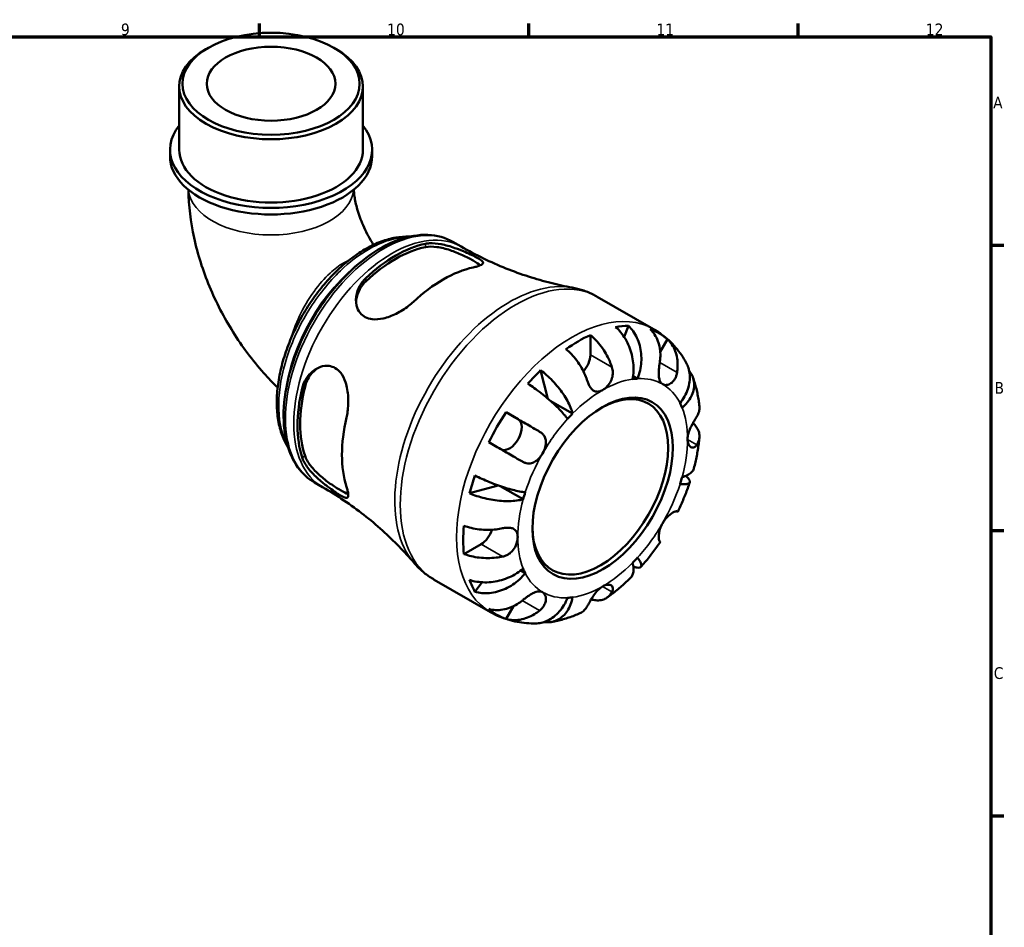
# Model space of a CAD drawing. Header units: millimetres. Extents: x 0 to 902, y -200 to 594.
# Tile 5 of 5: x 568 to 825, y 342 to 578. Entities that reach past the tile are written whole.
import ezdxf

# ---------------------------------------------------------------- set-up
doc = ezdxf.new("R2010")
doc.units = ezdxf.units.MM
for name, color, linetype, lineweight in [('Border (ANSI)', 7, 'Continuous', 70), ('Visible (ANSI)', 7, 'Continuous', 50), ('Visible Narrow (ANSI)', 7, 'Continuous', 35)]:
    doc.layers.add(name, color=color, linetype=linetype, lineweight=lineweight)
doc.styles.add('Note Text (ANSI)', font='tahoma.ttf')

# ---------------------------------------------------------------- blocks, each defined once
blk = doc.blocks.new('Borders Default Border')
at = {"layer": 'Border (ANSI)'}
for p, q in [((630.75, 574), (630.75, 577.45)), ((700.83, 574), (700.83, 577.45)), ((770.92, 574), (770.92, 577.45)), ((821, 519.75), (824.45, 519.75)), ((821, 445.5), (824.45, 445.5)), ((821, 371.25), (824.45, 371.25))]:
    blk.add_line(p, q, dxfattribs=at)
at = {"layer": 'Border (ANSI)', "flags": 128}
blk.add_lwpolyline([(20, 20), (20, 574), (821, 574), (821, 20), (20, 20)], dxfattribs=at)
at = {"layer": 'Border (ANSI)', "color": 230, "true_color": 0xff0080, "attachment_point": 7, "style": 'Note Text (ANSI)'}
for s, insert, char_height in [('9', (594.7, 574.34), 3.05), ('10', (663.96, 574.34), 3.048), ('11', (734.04, 574.4), 3.048), ('12', (804.13, 574.4), 3.048), ('A', (821.63, 555.35), 3.05), ('B', (821.99, 481.1), 3.05), ('C', (821.8, 406.8), 3.05)]:
    blk.add_mtext(s, dxfattribs=dict(at, insert=insert, char_height=char_height))

msp = doc.modelspace()

# ---------------------------------------------------------------- linework, layer by layer
at = {"layer": 'Visible (ANSI)'}
for p, q in [((617.395, 571.134), (616.791, 570.784)), ((650.12, 571.134), (650.723, 570.784)), ((609.856, 544.615), (609.856, 561.089)), ((657.659, 544.615), (657.659, 561.089)), ((607.466, 542.898), (607.466, 544.615)), ((660.049, 542.898), (660.049, 544.615)), ((681.086, 520.623), (683.235, 519.385)), ((718.624, 506.362), (733.278, 497.923)), ((726.738, 498.785), (725.603, 495.903)), ((716.842, 496.373), (716.842, 491.237)), ((736.927, 495.273), (735.023, 491.975)), ((703.902, 487.224), (705.81, 479.792)), ((729.13, 485.035), (727.955, 485.711)), ((712.226, 475.926), (706.4, 479.281)), ((694.894, 476.271), (698.035, 474.448)), ((645.031, 458.012), (647.18, 456.774)), ((692.838, 457.247), (685.407, 455.19)), ((699.349, 453.623), (693.389, 457.055)), ((688.381, 441.941), (683.939, 439.383)), ((699.89, 434.391), (698.713, 435.069)), ((676.206, 432.703), (690.861, 424.264)), ((688.722, 432.017), (686.782, 429.579)), ((696.815, 425.798), (694.894, 422.471))]:
    msp.add_line(p, q, dxfattribs=at)
for centre, major_axis, ratio in [((633.757, 561.784), (-23.052, 0), 0.5758617), ((633.757, 561.784), (-16.731, 0), 0.5758617), ((720.024, 456.513), (-12.9, -22.401), 0.5780931)]:
    msp.add_ellipse(centre, major_axis=major_axis, ratio=ratio, dxfattribs=at)
for centre, major_axis, ratio, start_param, end_param in [((633.757, 561.089), (-23.901, 0), 0.5758617, 5.5016397, 10.2063236), ((633.757, 544.615), (-26.292, 0), 0.5758617, 5.8534856, 9.8544776), ((633.757, 544.615), (-23.901, 0), 0.5758617, 0, 3.1415927), ((633.757, 542.898), (-26.292, 0), 0.5758617, 0, 3.1415927), ((666.187, 487.516), (18.031, 31.311), 0.5780931, 0.4741067, 1.0928222), ((666.187, 487.516), (17.529, 30.439), 0.5780931, 0.4649382, 1.1019907), ((678.561, 480.39), (-18.595, -32.291), 0.5780931, 3.625385, 4.2247292), ((713.66, 460.177), (21.095, 36.633), 0.5780931, 0.3306277, 0.450903), ((713.66, 460.177), (21.095, 36.633), 0.5780931, 6.1745978, 6.3879054), ((713.66, 460.177), (21.095, 36.633), 0.5780931, 0.6768107, 0.8901182), ((713.66, 489.405), (-2.246, -3.9), 0.5780931, 1.2314921, 2.3542608), ((713.66, 460.177), (21.095, 36.633), 0.5780931, 1.1160259, 1.2363012), ((720.024, 456.513), (15.595, 27.081), 0.5780931, 0.3587599, 0.4227708), ((666.187, 487.516), (18.031, 31.311), 0.5780931, 2.0449031, 2.6636185), ((666.187, 487.516), (17.529, 30.439), 0.5780931, 2.0357346, 2.672787), ((719.423, 456.859), (12.476, 21.665), 0.5780931, 2.3710544, 7.0537236), ((720.024, 456.513), (15.595, 27.081), 0.5780931, 5.8565471, 5.920558), ((678.561, 480.39), (-18.595, -32.291), 0.5780931, 5.1961814, 5.7955255), ((713.66, 460.177), (21.095, 36.633), 0.5780931, 1.4622089, 1.6755164), ((695.785, 470.551), (2.246, 3.9), 0.5780931, 3.2061083, 6.2812516), ((720.024, 456.513), (-15.595, -27.081), 0.5780931, 4.2857507, 4.3497617), ((713.66, 460.177), (21.095, 36.633), 0.5780931, 1.901424, 2.0216994), ((720.024, 456.513), (15.595, 27.081), 0.5780931, 5.0711489, 5.1351598), ((720.024, 456.513), (-15.595, -27.081), 0.5780931, 5.0711489, 5.1351598), ((713.66, 460.177), (21.095, 36.633), 0.5780931, 2.247607, 2.4609145), ((688.381, 445.62), (-2.246, -3.9), 0.5780931, 0.7834645, 1.9135438), ((720.024, 456.513), (15.595, 27.081), 0.5780931, 4.2857507, 4.3497617), ((720.024, 456.513), (-15.595, -27.081), 0.5780931, 5.8565471, 5.920558), ((713.66, 460.177), (-21.095, -36.633), 0.5780931, 5.8284149, 5.9486902), ((720.024, 456.513), (-15.595, -27.081), 0.5780931, 0.3587599, 0.4227708), ((713.66, 460.177), (-21.095, -36.633), 0.5780931, 6.1745978, 6.3879054)]:
    msp.add_ellipse(centre, major_axis=major_axis, ratio=ratio, start_param=start_param, end_param=end_param, dxfattribs=at)
for points, knots in [([(612.249, 534.191), (612.297, 529.958), (612.823, 525.778), (614.667, 517.36), (616.026, 513.128), (619.445, 504.916), (621.505, 500.937), (626.236, 493.375), (628.905, 489.791), (633.017, 485.174), (634.225, 483.908), (635.477, 482.691)], [3.1545644, 3.1545644, 3.1545644, 3.1545644, 3.4237725, 3.4237725, 3.7059523, 3.7059523, 3.9881321, 3.9881321, 4.270312, 4.270312, 4.3819193, 4.3819193, 4.3819193, 4.3819193]), ([(655.283, 534.205), (655.306, 533.704), (655.36, 533.121), (655.601, 531.48), (655.845, 530.335), (656.581, 527.785), (657.093, 526.366), (658.382, 523.423), (659.173, 521.898), (660.171, 520.251), (660.289, 520.06), (660.409, 519.87)], [3.19651542, 3.19651542, 3.19651542, 3.19651542, 3.32468898, 3.32468898, 3.52255841, 3.52255841, 3.73702857, 3.73702857, 3.96352135, 3.96352135, 3.99348302, 3.99348302, 3.99348302, 3.99348302]), ([(669.752, 521.978), (669.728, 521.979), (669.703, 521.98), (668.54, 522.028), (667.369, 521.946), (664.949, 521.531), (663.699, 521.189), (661.16, 520.251), (659.873, 519.651), (657.304, 518.21), (656.023, 517.368), (653.504, 515.471), (652.267, 514.416), (649.867, 512.123), (648.704, 510.885), (646.481, 508.26), (645.42, 506.873), (643.423, 503.984), (642.488, 502.482), (640.764, 499.4), (639.976, 497.821), (638.567, 494.621), (637.945, 493.001), (636.885, 489.758), (636.447, 488.136), (635.766, 484.928), (635.524, 483.342), (635.247, 480.245), (635.211, 478.734), (635.354, 475.828), (635.532, 474.432), (636.102, 471.801), (636.492, 470.564), (637.325, 468.642), (637.71, 467.907), (638.143, 467.22)], [7.3609946, 7.3609946, 7.3609946, 7.3609946, 7.3643315, 7.3643315, 7.5183381, 7.5183381, 7.6780381, 7.6780381, 7.8410816, 7.8410816, 8.0053112, 8.0053112, 8.1695786, 8.1695786, 8.3335213, 8.3335213, 8.4971039, 8.4971039, 8.6604588, 8.6604588, 8.8237303, 8.8237303, 8.9871155, 8.9871155, 9.1507574, 9.1507574, 9.3147699, 9.3147699, 9.4791123, 9.4791123, 9.6432832, 9.6432832, 9.8059055, 9.8059055, 9.9157537, 9.9157537, 9.9157537, 9.9157537]), ([(681.086, 520.623), (679.151, 521.737), (676.935, 522.349), (672.118, 522.547), (669.504, 522.086), (664.082, 520.112), (661.266, 518.543), (655.792, 514.47), (653.136, 511.959), (648.258, 506.269), (646.037, 503.094), (642.238, 496.394), (640.661, 492.871), (638.304, 485.814), (637.526, 482.28), (636.866, 475.533), (636.987, 472.322), (638.165, 466.568), (639.217, 464.015), (641.902, 460.309), (643.358, 458.975), (645.031, 458.012)], [5.4997209, 5.4997209, 5.4997209, 5.4997209, 5.7929356, 5.7929356, 6.1019464, 6.1019464, 6.4276795, 6.4276795, 6.7555425, 6.7555425, 7.0820997, 7.0820997, 7.4080963, 7.4080963, 7.7347334, 7.7347334, 8.0626536, 8.0626536, 8.3877728, 8.3877728, 8.6413135, 8.6413135, 8.6413135, 8.6413135]), ([(673.965, 520.131), (674.276, 520.195), (674.608, 520.238), (675.884, 520.318), (676.927, 520.227), (679.179, 519.797), (680.395, 519.447), (682.505, 518.709), (683.399, 518.355), (684.908, 517.712), (685.527, 517.432), (686.662, 516.89), (687.156, 516.637), (688.108, 516.1), (688.483, 515.84), (688.968, 515.317), (688.969, 515.072), (688.478, 514.627), (688.02, 514.425), (687.05, 514.141), (686.713, 514.056), (686.34, 513.975)], [-3.0803238, -3.0803238, -3.0803238, -3.0803238, -2.9414548, -2.9414548, -2.5759594, -2.5759594, -2.1920208, -2.1920208, -1.9027028, -1.9027028, -1.6738983, -1.6738983, -1.4376404, -1.4376404, -1.1211587, -1.1211587, -0.7129091, -0.7129091, -0.3342881, -0.3342881, -0.1674409, -0.1674409, -0.1674409, -0.1674409]), ([(673.965, 519.267), (674.778, 519.425), (675.796, 519.434), (678.004, 519.137), (679.195, 518.833), (681.354, 518.116), (682.475, 517.666), (684.575, 516.703), (685.555, 516.193), (687.094, 515.307), (687.737, 514.886), (688.175, 514.52)], [1.3355026, 1.3355026, 1.3355026, 1.3355026, 1.6984425, 1.6984425, 2.0613825, 2.0613825, 2.3942509, 2.3942509, 2.7271193, 2.7271193, 3.047245, 3.047245, 3.047245, 3.047245]), ([(683.235, 519.385), (685.123, 518.298), (687.049, 517.278), (690.941, 515.388), (692.907, 514.518), (696.841, 512.936), (698.809, 512.225), (702.709, 510.963), (704.64, 510.411), (708.433, 509.461), (710.293, 509.063), (712.102, 508.735)], [5.49972085, 5.49972085, 5.49972085, 5.49972085, 5.54045812, 5.54045812, 5.58119539, 5.58119539, 5.62193266, 5.62193266, 5.66266994, 5.66266994, 5.70340721, 5.70340721, 5.70340721, 5.70340721]), ([(670.783, 505.016), (670.394, 504.653), (669.972, 504.298), (668.532, 503.194), (667.429, 502.503), (665.19, 501.388), (664.053, 500.953), (661.956, 500.468), (660.989, 500.38), (659.427, 500.56), (658.813, 500.74), (657.745, 501.308), (657.3, 501.678), (656.486, 502.691), (656.176, 503.36), (655.779, 505.048), (655.797, 506.097), (656.289, 508.186), (656.779, 509.226), (657.763, 510.512), (658.071, 510.854), (658.409, 511.173)], [-3.1136676, -3.1136676, -3.1136676, -3.1136676, -2.9396666, -2.9396666, -2.5546266, -2.5546266, -2.1850693, -2.1850693, -1.8598019, -1.8598019, -1.62051, -1.62051, -1.393016, -1.393016, -1.1100651, -1.1100651, -0.7359404, -0.7359404, -0.3490752, -0.3490752, -0.1980274, -0.1980274, -0.1980274, -0.1980274]), ([(655.864, 505.018), (655.923, 505.841), (656.124, 506.703), (656.915, 508.562), (657.596, 509.531), (658.409, 510.308)], [0.74255593, 0.74255593, 0.74255593, 0.74255593, 1.02867671, 1.02867671, 1.39161666, 1.39161666, 1.39161666, 1.39161666]), ([(718.624, 506.362), (718.22, 506.595), (717.807, 506.814), (716.968, 507.221), (716.542, 507.41), (715.677, 507.757), (715.24, 507.916), (714.355, 508.202), (713.909, 508.33), (713.01, 508.555), (712.557, 508.653), (712.102, 508.735)], [5.49972085, 5.49972085, 5.49972085, 5.49972085, 5.54045812, 5.54045812, 5.58119539, 5.58119539, 5.62193266, 5.62193266, 5.66266994, 5.66266994, 5.70340721, 5.70340721, 5.70340721, 5.70340721]), ([(727.823, 484.908), (727.947, 485.532), (728.033, 486.242), (728.089, 487.699), (728.057, 488.445), (727.909, 489.814), (727.778, 490.563), (727.406, 492.035), (727.165, 492.758), (726.645, 494.038), (726.318, 494.712), (725.577, 495.977), (725.163, 496.568), (724.362, 497.552), (723.903, 498.038), (723.419, 498.463)], [5.0161165, 5.0161165, 5.0161165, 5.0161165, 5.2257877, 5.2257877, 5.4354588, 5.4354588, 5.6443437, 5.6443437, 5.8532286, 5.8532286, 6.0615671, 6.0615671, 6.2699056, 6.2699056, 6.472482, 6.472482, 6.472482, 6.472482]), ([(726.738, 498.785), (727.195, 498.357), (727.614, 497.868), (728.32, 496.874), (728.67, 496.277), (729.257, 494.997), (729.495, 494.314), (729.836, 493.017), (729.971, 492.284), (730.113, 490.789), (730.12, 490.029), (730.034, 488.637), (729.933, 487.878), (729.606, 486.395), (729.38, 485.671), (729.13, 485.035)], [0.2134337, 0.2134337, 0.2134337, 0.2134337, 0.41601, 0.41601, 0.6243485, 0.6243485, 0.832687, 0.832687, 1.0415719, 1.0415719, 1.2504568, 1.2504568, 1.4601279, 1.4601279, 1.6697991, 1.6697991, 1.6697991, 1.6697991]), ([(734.895, 489.213), (734.98, 489.741), (735.034, 490.297), (735.068, 491.566), (735.016, 492.275), (734.814, 493.529), (734.646, 494.191), (734.178, 495.434), (733.879, 496.015), (733.248, 496.985), (732.862, 497.463), (732.427, 497.884)], [5.50227189, 5.50227189, 5.50227189, 5.50227189, 5.66172607, 5.66172607, 5.87111315, 5.87111315, 6.07951382, 6.07951382, 6.28791448, 6.28791448, 6.49007585, 6.49007585, 6.49007585, 6.49007585]), ([(741.802, 489.127), (741.413, 489.831), (740.987, 490.521), (740.063, 491.862), (739.563, 492.514), (738.491, 493.766), (737.917, 494.366), (736.701, 495.505), (736.058, 496.042), (734.711, 497.042), (734.007, 497.504), (733.278, 497.923)], [5.16364293, 5.16364293, 5.16364293, 5.16364293, 5.23085852, 5.23085852, 5.2980741, 5.2980741, 5.36528969, 5.36528969, 5.43250527, 5.43250527, 5.49972085, 5.49972085, 5.49972085, 5.49972085]), ([(716.842, 496.373), (717.351, 495.96), (717.848, 495.492), (718.742, 494.548), (719.219, 493.983), (720.108, 492.781), (720.521, 492.144), (721.216, 490.937), (721.562, 490.256), (722.087, 489.041), (722.287, 488.511), (722.452, 488.007)], [0.21343841, 0.21343841, 0.21343841, 0.21343841, 0.41559978, 0.41559978, 0.62400044, 0.62400044, 0.8324011, 0.8324011, 1.04178819, 1.04178819, 1.20124236, 1.20124236, 1.20124236, 1.20124236]), ([(736.927, 495.273), (737.362, 494.852), (737.748, 494.373), (738.379, 493.404), (738.678, 492.822), (739.146, 491.579), (739.314, 490.918), (739.516, 489.663), (739.568, 488.954), (739.534, 487.685), (739.48, 487.13), (739.395, 486.602)], [0.21343841, 0.21343841, 0.21343841, 0.21343841, 0.41559978, 0.41559978, 0.62400044, 0.62400044, 0.8324011, 0.8324011, 1.04178819, 1.04178819, 1.20124236, 1.20124236, 1.20124236, 1.20124236]), ([(716.088, 484.342), (715.923, 484.846), (715.723, 485.377), (715.198, 486.592), (714.852, 487.272), (714.157, 488.479), (713.744, 489.117), (712.855, 490.319), (712.378, 490.883), (711.484, 491.827), (710.987, 492.295), (710.478, 492.709)], [5.50227189, 5.50227189, 5.50227189, 5.50227189, 5.66172607, 5.66172607, 5.87111315, 5.87111315, 6.07951382, 6.07951382, 6.28791448, 6.28791448, 6.49007585, 6.49007585, 6.49007585, 6.49007585]), ([(641.851, 482.495), (641.951, 482.911), (642.079, 483.315), (642.647, 484.731), (643.246, 485.641), (644.742, 487.159), (645.653, 487.75), (647.347, 488.322), (648.101, 488.415), (649.413, 488.254), (649.966, 488.069), (651.004, 487.462), (651.47, 487.041), (652.414, 485.837), (652.828, 484.997), (653.527, 482.881), (653.743, 481.55), (653.886, 478.94), (653.834, 477.66), (653.597, 475.906), (653.503, 475.384), (653.387, 474.886)], [-3.0803238, -3.0803238, -3.0803238, -3.0803238, -2.9414548, -2.9414548, -2.5759594, -2.5759594, -2.1920208, -2.1920208, -1.9027028, -1.9027028, -1.6738983, -1.6738983, -1.4376404, -1.4376404, -1.1211587, -1.1211587, -0.7129091, -0.7129091, -0.3342881, -0.3342881, -0.1674409, -0.1674409, -0.1674409, -0.1674409]), ([(642.599, 482.925), (642.867, 484.019), (643.367, 485.095), (644.586, 486.717), (645.238, 487.327), (645.927, 487.792)], [1.33550259, 1.33550259, 1.33550259, 1.33550259, 1.69844254, 1.69844254, 1.98651178, 1.98651178, 1.98651178, 1.98651178]), ([(703.902, 487.224), (704.438, 486.829), (704.976, 486.389), (705.963, 485.512), (706.503, 484.993), (707.542, 483.899), (708.041, 483.325), (708.91, 482.246), (709.359, 481.642), (710.179, 480.428), (710.549, 479.817), (711.154, 478.711), (711.444, 478.114), (711.918, 476.962), (712.102, 476.408), (712.226, 475.926)], [0.2134337, 0.2134337, 0.2134337, 0.2134337, 0.41601, 0.41601, 0.6243485, 0.6243485, 0.832687, 0.832687, 1.0415719, 1.0415719, 1.2504568, 1.2504568, 1.4601279, 1.4601279, 1.6697991, 1.6697991, 1.6697991, 1.6697991]), ([(722.452, 488.007), (722.521, 487.796), (722.575, 487.58), (722.652, 487.142), (722.675, 486.92), (722.691, 486.416), (722.673, 486.134), (722.554, 485.348), (722.396, 484.859), (721.924, 483.898), (721.605, 483.444), (720.863, 482.639), (720.446, 482.304), (720.024, 482.061)], [-0.72877811, -0.72877811, -0.72877811, -0.72877811, -0.65864576, -0.65864576, -0.58948737, -0.58948737, -0.50282865, -0.50282865, -0.34782332, -0.34782332, -0.17870564, -0.17870564, 0, 0, 0, 0]), ([(735.649, 483.576), (735.479, 483.675), (735.329, 483.807), (735.063, 484.145), (734.952, 484.354), (734.749, 484.918), (734.679, 485.295), (734.615, 486.117), (734.617, 486.549), (734.659, 487.319), (734.687, 487.641), (734.758, 488.276), (734.799, 488.587), (734.861, 489), (734.878, 489.107), (734.895, 489.213)], [0, 0, 0, 0, 0.10230486, 0.10230486, 0.2116531, 0.2116531, 0.35868741, 0.35868741, 0.49861539, 0.49861539, 0.59613895, 0.59613895, 0.69034298, 0.69034298, 0.72355027, 0.72355027, 0.72355027, 0.72355027]), ([(740.158, 478.634), (740.584, 479.17), (741.001, 479.782), (741.702, 481.048), (741.987, 481.701), (742.396, 482.905), (742.558, 483.567), (742.732, 484.878), (742.744, 485.526), (742.65, 486.68), (742.534, 487.292), (742.201, 488.316), (742.013, 488.742), (741.801, 489.126)], [5.0161165, 5.0161165, 5.0161165, 5.0161165, 5.2257877, 5.2257877, 5.4354588, 5.4354588, 5.6443437, 5.6443437, 5.8532286, 5.8532286, 6.0615671, 6.0615671, 6.2218679, 6.2218679, 6.2218679, 6.2218679]), ([(742.566, 487.027), (742.702, 486.858), (742.824, 486.688), (743.204, 486.099), (743.438, 485.612), (743.751, 484.595), (743.83, 484.064), (743.851, 483.075), (743.795, 482.524), (743.525, 481.425), (743.312, 480.875), (742.806, 479.886), (742.466, 479.355), (741.652, 478.339), (741.178, 477.854), (740.7, 477.435)], [0.3325797, 0.3325797, 0.3325797, 0.3325797, 0.41601, 0.41601, 0.6243485, 0.6243485, 0.832687, 0.832687, 1.0415719, 1.0415719, 1.2504568, 1.2504568, 1.4601279, 1.4601279, 1.6697991, 1.6697991, 1.6697991, 1.6697991]), ([(720.024, 482.061), (719.728, 481.891), (719.434, 481.769), (718.802, 481.616), (718.472, 481.612), (717.877, 481.768), (717.614, 481.912), (717.156, 482.31), (716.961, 482.544), (716.671, 482.994), (716.566, 483.183), (716.381, 483.567), (716.299, 483.759), (716.176, 484.084), (716.131, 484.212), (716.088, 484.342)], [0, 0, 0, 0, 0.1255823, 0.1255823, 0.27758688, 0.27758688, 0.41565829, 0.41565829, 0.53558864, 0.53558864, 0.6106285, 0.6106285, 0.67830711, 0.67830711, 0.7205994, 0.7205994, 0.7205994, 0.7205994]), ([(739.395, 486.602), (739.373, 486.469), (739.347, 486.337), (739.248, 485.917), (739.156, 485.639), (738.919, 485.098), (738.773, 484.84), (738.367, 484.28), (738.091, 484.011), (737.432, 483.561), (737.05, 483.417), (736.302, 483.334), (735.947, 483.403), (735.649, 483.576)], [-0.72474413, -0.72474413, -0.72474413, -0.72474413, -0.68292689, -0.68292689, -0.58946764, -0.58946764, -0.49014387, -0.49014387, -0.34933517, -0.34933517, -0.17856496, -0.17856496, 0, 0, 0, 0]), ([(745.213, 477.804), (745.159, 478.319), (745.094, 478.832), (744.941, 479.856), (744.853, 480.366), (744.652, 481.381), (744.54, 481.887), (744.289, 482.893), (744.151, 483.394), (743.848, 484.389), (743.683, 484.883), (743.504, 485.374)], [4.82600357, 4.82600357, 4.82600357, 4.82600357, 4.87035725, 4.87035725, 4.91471093, 4.91471093, 4.95906462, 4.95906462, 5.0034183, 5.0034183, 5.04777198, 5.04777198, 5.04777198, 5.04777198]), ([(710.919, 474.548), (710.668, 474.896), (710.346, 475.304), (709.6, 476.169), (709.176, 476.626), (708.337, 477.484), (707.844, 477.965), (706.795, 478.937), (706.239, 479.428), (705.191, 480.318), (704.602, 480.799), (703.41, 481.731), (702.806, 482.182), (701.723, 482.958), (701.145, 483.356), (700.582, 483.723)], [5.0161165, 5.0161165, 5.0161165, 5.0161165, 5.2257877, 5.2257877, 5.4354588, 5.4354588, 5.6443437, 5.6443437, 5.8532286, 5.8532286, 6.0615671, 6.0615671, 6.2699056, 6.2699056, 6.472482, 6.472482, 6.472482, 6.472482]), ([(744.549, 475.183), (744.738, 475.482), (744.897, 475.804), (745.162, 476.561), (745.232, 477), (745.234, 477.532), (745.227, 477.667), (745.212, 477.804)], [5.50227189, 5.50227189, 5.50227189, 5.50227189, 5.66172607, 5.66172607, 5.87111315, 5.87111315, 5.93913111, 5.93913111, 5.93913111, 5.93913111]), ([(694.894, 476.271), (695.477, 475.935), (696.085, 475.584), (697.241, 474.917), (697.895, 474.54), (699.207, 473.783), (699.864, 473.403), (701.053, 472.716), (701.693, 472.347), (702.776, 471.72), (703.23, 471.458), (703.645, 471.218)], [0.21343841, 0.21343841, 0.21343841, 0.21343841, 0.41559978, 0.41559978, 0.62400044, 0.62400044, 0.8324011, 0.8324011, 1.04178819, 1.04178819, 1.20124236, 1.20124236, 1.20124236, 1.20124236]), ([(742.122, 469.238), (742.122, 469.565), (742.16, 469.913), (742.314, 470.671), (742.437, 471.079), (742.792, 472.025), (743.041, 472.553), (743.475, 473.382), (743.649, 473.692), (743.947, 474.204), (744.071, 474.412), (744.313, 474.807), (744.428, 474.991), (744.538, 475.166), (744.544, 475.175), (744.549, 475.183)], [-3.12621297, -3.12621297, -3.12621297, -3.12621297, -3.00592131, -3.00592131, -2.87295675, -2.87295675, -2.69789372, -2.69789372, -2.58338701, -2.58338701, -2.49547573, -2.49547573, -2.40310236, -2.40310236, -2.39831682, -2.39831682, -2.39831682, -2.39831682]), ([(743.532, 473.479), (743.871, 473.166), (744.159, 472.839), (744.649, 472.156), (744.875, 471.737), (745.168, 470.881), (745.235, 470.444), (745.232, 469.642), (745.162, 469.203), (744.897, 468.446), (744.738, 468.124), (744.549, 467.825)], [0.23899129, 0.23899129, 0.23899129, 0.23899129, 0.41559978, 0.41559978, 0.62400044, 0.62400044, 0.8324011, 0.8324011, 1.04178819, 1.04178819, 1.20124236, 1.20124236, 1.20124236, 1.20124236]), ([(703.645, 471.218), (703.75, 471.157), (703.851, 471.092), (704.165, 470.87), (704.36, 470.697), (704.71, 470.3), (704.86, 470.076), (705.143, 469.486), (705.239, 469.109), (705.301, 468.219), (705.234, 467.706), (704.934, 466.639), (704.697, 466.096), (704.399, 465.58)], [-0.72474413, -0.72474413, -0.72474413, -0.72474413, -0.68292689, -0.68292689, -0.58946764, -0.58946764, -0.49014387, -0.49014387, -0.34933517, -0.34933517, -0.17856496, -0.17856496, 0, 0, 0, 0]), ([(744.549, 467.825), (744.49, 467.733), (744.429, 467.648), (744.256, 467.441), (744.14, 467.335), (743.881, 467.166), (743.739, 467.109), (743.377, 467.056), (743.158, 467.104), (742.718, 467.378), (742.51, 467.631), (742.206, 468.317), (742.122, 468.752), (742.122, 469.238)], [-0.71968867, -0.71968867, -0.71968867, -0.71968867, -0.66913349, -0.66913349, -0.58448293, -0.58448293, -0.49008499, -0.49008499, -0.34765985, -0.34765985, -0.17827673, -0.17827673, 0, 0, 0, 0]), ([(743.779, 461.7), (743.918, 462.232), (744.049, 462.764), (744.293, 463.831), (744.407, 464.364), (744.617, 465.431), (744.713, 465.965), (744.888, 467.033), (744.966, 467.566), (745.105, 468.633), (745.166, 469.166), (745.216, 469.699)], [4.37131068, 4.37131068, 4.37131068, 4.37131068, 4.41626876, 4.41626876, 4.46122684, 4.46122684, 4.50618492, 4.50618492, 4.551143, 4.551143, 4.59610108, 4.59610108, 4.59610108, 4.59610108]), ([(699.145, 463.423), (698.73, 463.663), (698.276, 463.926), (697.193, 464.552), (696.553, 464.922), (695.364, 465.609), (694.707, 465.988), (693.395, 466.746), (692.741, 467.123), (691.585, 467.79), (690.977, 468.141), (690.394, 468.477)], [5.50227189, 5.50227189, 5.50227189, 5.50227189, 5.66172607, 5.66172607, 5.87111315, 5.87111315, 6.07951382, 6.07951382, 6.28791448, 6.28791448, 6.49007585, 6.49007585, 6.49007585, 6.49007585]), ([(653.387, 456.9), (653.508, 456.519), (653.605, 456.172), (653.841, 455.172), (653.888, 454.673), (653.734, 454.071), (653.542, 453.951), (652.912, 454.051), (652.504, 454.23), (651.566, 454.769), (651.102, 455.064), (650.074, 455.762), (649.53, 456.148), (648.245, 457.106), (647.509, 457.683), (645.847, 459.096), (644.946, 459.947), (643.381, 461.705), (642.725, 462.616), (642.102, 463.842), (641.959, 464.18), (641.851, 464.509)], [-3.1136676, -3.1136676, -3.1136676, -3.1136676, -2.9396666, -2.9396666, -2.5546266, -2.5546266, -2.1850693, -2.1850693, -1.8598019, -1.8598019, -1.62051, -1.62051, -1.393016, -1.393016, -1.1100651, -1.1100651, -0.7359404, -0.7359404, -0.3490752, -0.3490752, -0.1980274, -0.1980274, -0.1980274, -0.1980274]), ([(653.831, 455), (653.291, 455.193), (652.598, 455.539), (651.835, 455.978), (651.051, 456.43), (650.119, 457.023), (648.234, 458.359), (647.284, 459.105), (645.585, 460.617), (644.726, 461.498), (643.367, 463.266), (642.867, 464.154), (642.599, 464.939)], [-0.3234039, -0.3234039, -0.3234039, -0.3234039, 0, 0, 0, 0.3328684, 0.3328684, 0.6657368, 0.6657368, 1.0286767, 1.0286767, 1.3916167, 1.3916167, 1.3916167, 1.3916167]), ([(704.399, 465.58), (704.229, 465.285), (704.04, 465.002), (703.615, 464.453), (703.379, 464.193), (702.79, 463.655), (702.429, 463.405), (701.686, 463.066), (701.313, 462.972), (700.668, 462.941), (700.403, 462.966), (699.888, 463.082), (699.64, 463.171), (699.312, 463.33), (699.228, 463.375), (699.145, 463.423)], [0, 0, 0, 0, 0.10230486, 0.10230486, 0.2116531, 0.2116531, 0.35868741, 0.35868741, 0.49861539, 0.49861539, 0.59613895, 0.59613895, 0.69034298, 0.69034298, 0.72355027, 0.72355027, 0.72355027, 0.72355027]), ([(740.7, 459.402), (741.178, 459.535), (741.652, 459.707), (742.466, 460.111), (742.806, 460.343), (743.312, 460.804), (743.525, 461.076), (743.71, 461.476), (743.75, 461.588), (743.779, 461.7)], [5.01611651, 5.01611651, 5.01611651, 5.01611651, 5.22578768, 5.22578768, 5.43545884, 5.43545884, 5.64434374, 5.64434374, 5.72233752, 5.72233752, 5.72233752, 5.72233752]), ([(686.782, 459.82), (687.382, 459.517), (688.015, 459.215), (689.23, 458.667), (689.922, 458.369), (691.326, 457.803), (692.036, 457.534), (693.331, 457.071), (694.034, 456.834), (695.399, 456.41), (696.061, 456.223), (697.224, 455.923), (697.831, 455.784), (698.951, 455.567), (699.465, 455.49), (699.89, 455.446)], [0.2134337, 0.2134337, 0.2134337, 0.2134337, 0.41601, 0.41601, 0.6243485, 0.6243485, 0.832687, 0.832687, 1.0415719, 1.0415719, 1.2504568, 1.2504568, 1.4601279, 1.4601279, 1.6697991, 1.6697991, 1.6697991, 1.6697991]), ([(741.633, 459.717), (741.913, 459.481), (742.164, 459.238), (742.534, 458.787), (742.65, 458.58), (742.744, 458.243), (742.732, 458.082), (742.558, 457.82), (742.396, 457.719), (741.987, 457.585), (741.702, 457.539), (741.001, 457.514), (740.584, 457.535), (740.158, 457.58)], [0.4227025, 0.4227025, 0.4227025, 0.4227025, 0.6243485, 0.6243485, 0.832687, 0.832687, 1.0415719, 1.0415719, 1.2504568, 1.2504568, 1.4601279, 1.4601279, 1.6697991, 1.6697991, 1.6697991, 1.6697991]), ([(670.881, 437.153), (669.689, 438.553), (668.411, 439.962), (665.686, 442.765), (664.239, 444.159), (661.19, 446.898), (659.587, 448.243), (656.245, 450.852), (654.505, 452.116), (650.917, 454.534), (649.068, 455.687), (647.18, 456.774)], [2.15444184, 2.15444184, 2.15444184, 2.15444184, 2.19517912, 2.19517912, 2.23591639, 2.23591639, 2.27665366, 2.27665366, 2.31739093, 2.31739093, 2.3581282, 2.3581282, 2.3581282, 2.3581282]), ([(739.553, 450.376), (739.798, 450.877), (740.036, 451.381), (740.498, 452.394), (740.723, 452.903), (741.157, 453.925), (741.367, 454.438), (741.773, 455.468), (741.969, 455.985), (742.346, 457.022), (742.527, 457.542), (742.7, 458.063)], [4.04637386, 4.04637386, 4.04637386, 4.04637386, 4.09079781, 4.09079781, 4.13522176, 4.13522176, 4.17964571, 4.17964571, 4.22406965, 4.22406965, 4.2684936, 4.2684936, 4.2684936, 4.2684936]), ([(699.349, 453.623), (698.871, 453.491), (698.3, 453.374), (697.067, 453.211), (696.405, 453.165), (695.145, 453.138), (694.432, 453.154), (692.971, 453.257), (692.224, 453.345), (690.856, 453.558), (690.108, 453.704), (688.641, 454.056), (687.922, 454.264), (686.668, 454.679), (686.018, 454.924), (685.407, 455.19)], [5.0161165, 5.0161165, 5.0161165, 5.0161165, 5.2257877, 5.2257877, 5.4354588, 5.4354588, 5.6443437, 5.6443437, 5.8532286, 5.8532286, 6.0615671, 6.0615671, 6.2699056, 6.2699056, 6.472482, 6.472482, 6.472482, 6.472482]), ([(735.649, 447.445), (735.82, 447.74), (736.009, 448.023), (736.431, 448.573), (736.663, 448.836), (737.222, 449.392), (737.549, 449.661), (738.151, 450.081), (738.421, 450.234), (738.813, 450.411), (738.953, 450.458), (739.181, 450.507), (739.27, 450.51), (739.358, 450.489), (739.378, 450.481), (739.395, 450.471)], [0, 0, 0, 0, 0.10230486, 0.10230486, 0.2116531, 0.2116531, 0.35868741, 0.35868741, 0.49861539, 0.49861539, 0.59613895, 0.59613895, 0.69034298, 0.69034298, 0.72355027, 0.72355027, 0.72355027, 0.72355027]), ([(739.395, 450.471), (739.48, 450.421), (739.534, 450.388), (739.568, 450.367), (739.516, 450.395), (739.394, 450.464), (739.371, 450.477), (739.345, 450.492)], [5.50227189, 5.50227189, 5.50227189, 5.50227189, 5.66172607, 5.66172607, 5.87111315, 5.87111315, 5.91357664, 5.91357664, 5.91357664, 5.91357664]), ([(683.939, 446.741), (684.552, 446.508), (685.206, 446.312), (686.471, 446.011), (687.199, 445.881), (688.685, 445.713), (689.444, 445.674), (690.837, 445.676), (691.599, 445.716), (692.913, 445.868), (693.472, 445.96), (693.991, 446.069)], [0.21343841, 0.21343841, 0.21343841, 0.21343841, 0.41559978, 0.41559978, 0.62400044, 0.62400044, 0.8324011, 0.8324011, 1.04178819, 1.04178819, 1.20124236, 1.20124236, 1.20124236, 1.20124236]), ([(693.991, 446.069), (694.152, 446.103), (694.311, 446.132), (694.732, 446.195), (694.989, 446.22), (695.511, 446.238), (695.771, 446.226), (696.379, 446.138), (696.698, 446.032), (697.281, 445.677), (697.517, 445.407), (697.846, 444.706), (697.927, 444.274), (697.927, 443.788)], [-0.71968867, -0.71968867, -0.71968867, -0.71968867, -0.66913349, -0.66913349, -0.58448293, -0.58448293, -0.49008499, -0.49008499, -0.34765985, -0.34765985, -0.17827673, -0.17827673, 0, 0, 0, 0]), ([(734.895, 442.677), (734.873, 442.689), (734.853, 442.708), (734.788, 442.786), (734.748, 442.87), (734.68, 443.105), (734.653, 443.258), (734.615, 443.707), (734.617, 444.027), (734.698, 444.836), (734.793, 445.333), (735.118, 446.385), (735.352, 446.93), (735.649, 447.445)], [-0.72474413, -0.72474413, -0.72474413, -0.72474413, -0.68292689, -0.68292689, -0.58946764, -0.58946764, -0.49014387, -0.49014387, -0.34933517, -0.34933517, -0.17856496, -0.17856496, 0, 0, 0, 0]), ([(697.927, 443.788), (697.927, 443.46), (697.89, 443.112), (697.73, 442.357), (697.599, 441.954), (697.185, 441.042), (696.87, 440.552), (696.218, 439.848), (695.932, 439.603), (695.383, 439.236), (695.133, 439.1), (694.601, 438.872), (694.32, 438.783), (694.02, 438.717), (694.006, 438.714), (693.991, 438.711)], [-3.12621297, -3.12621297, -3.12621297, -3.12621297, -3.00592131, -3.00592131, -2.87295675, -2.87295675, -2.69789372, -2.69789372, -2.58338701, -2.58338701, -2.49547573, -2.49547573, -2.40310236, -2.40310236, -2.39831682, -2.39831682, -2.39831682, -2.39831682]), ([(729.97, 436.015), (730.335, 436.425), (730.695, 436.842), (731.404, 437.686), (731.754, 438.114), (732.443, 438.98), (732.782, 439.419), (733.45, 440.306), (733.778, 440.755), (734.424, 441.661), (734.741, 442.119), (735.053, 442.582)], [3.58550183, 3.58550183, 3.58550183, 3.58550183, 3.62992429, 3.62992429, 3.67434675, 3.67434675, 3.71876921, 3.71876921, 3.76319168, 3.76319168, 3.80761414, 3.80761414, 3.80761414, 3.80761414]), ([(735.053, 442.582), (735.053, 442.582), (735.051, 442.583), (735.034, 442.594), (734.98, 442.626), (734.895, 442.677)], [1.01112418, 1.01112418, 1.01112418, 1.01112418, 1.04178819, 1.04178819, 1.20124236, 1.20124236, 1.20124236, 1.20124236]), ([(693.991, 438.711), (693.472, 438.602), (692.913, 438.51), (691.599, 438.358), (690.837, 438.318), (689.444, 438.316), (688.685, 438.355), (687.199, 438.523), (686.471, 438.654), (685.206, 438.954), (684.552, 439.15), (683.939, 439.383)], [5.50227189, 5.50227189, 5.50227189, 5.50227189, 5.66172607, 5.66172607, 5.87111315, 5.87111315, 6.07951382, 6.07951382, 6.28791448, 6.28791448, 6.49007585, 6.49007585, 6.49007585, 6.49007585]), ([(729.13, 438.477), (729.38, 438.129), (729.606, 437.777), (729.933, 437.154), (730.034, 436.882), (730.12, 436.458), (730.113, 436.265), (729.971, 435.979), (729.836, 435.886), (729.495, 435.796), (729.257, 435.79), (728.686, 435.881), (728.358, 435.971), (728.02, 436.09)], [5.0161165, 5.0161165, 5.0161165, 5.0161165, 5.2257877, 5.2257877, 5.4354588, 5.4354588, 5.6443437, 5.6443437, 5.8532286, 5.8532286, 6.0615671, 6.0615671, 6.2585762, 6.2585762, 6.2585762, 6.2585762]), ([(670.881, 437.153), (671.18, 436.801), (671.492, 436.458), (672.138, 435.793), (672.472, 435.471), (673.164, 434.85), (673.521, 434.551), (674.255, 433.978), (674.632, 433.704), (675.406, 433.183), (675.802, 432.936), (676.206, 432.703)], [2.15444184, 2.15444184, 2.15444184, 2.15444184, 2.19517912, 2.19517912, 2.23591639, 2.23591639, 2.27665366, 2.27665366, 2.31739093, 2.31739093, 2.3581282, 2.3581282, 2.3581282, 2.3581282]), ([(685.407, 432.625), (686.018, 432.419), (686.668, 432.266), (687.922, 432.065), (688.641, 432.002), (690.108, 431.995), (690.856, 432.049), (692.224, 432.239), (692.971, 432.391), (694.432, 432.805), (695.145, 433.067), (696.405, 433.622), (697.067, 433.967), (698.3, 434.742), (698.871, 435.171), (699.349, 435.59)], [0.2134337, 0.2134337, 0.2134337, 0.2134337, 0.41601, 0.41601, 0.6243485, 0.6243485, 0.832687, 0.832687, 1.0415719, 1.0415719, 1.2504568, 1.2504568, 1.4601279, 1.4601279, 1.6697991, 1.6697991, 1.6697991, 1.6697991]), ([(727.36, 433.264), (727.444, 433.346), (727.522, 433.438), (727.778, 433.802), (727.909, 434.125), (728.057, 434.797), (728.089, 435.209), (728.033, 436.119), (727.947, 436.617), (727.823, 437.099)], [0.96263834, 0.96263834, 0.96263834, 0.96263834, 1.04157188, 1.04157188, 1.25045677, 1.25045677, 1.46012794, 1.46012794, 1.66979911, 1.66979911, 1.66979911, 1.66979911]), ([(699.89, 434.391), (699.465, 433.856), (698.951, 433.299), (697.831, 432.275), (697.224, 431.807), (696.061, 431.037), (695.399, 430.663), (694.034, 430.038), (693.331, 429.787), (692.036, 429.434), (691.326, 429.298), (689.922, 429.165), (689.23, 429.168), (688.015, 429.281), (687.382, 429.398), (686.782, 429.579)], [5.0161165, 5.0161165, 5.0161165, 5.0161165, 5.2257877, 5.2257877, 5.4354588, 5.4354588, 5.6443437, 5.6443437, 5.8532286, 5.8532286, 6.0615671, 6.0615671, 6.2699056, 6.2699056, 6.472482, 6.472482, 6.472482, 6.472482]), ([(721.151, 428.024), (721.587, 428.334), (722.018, 428.653), (722.873, 429.305), (723.296, 429.64), (724.133, 430.324), (724.547, 430.674), (725.366, 431.389), (725.772, 431.754), (726.573, 432.498), (726.969, 432.877), (727.36, 433.263)], [3.25784192, 3.25784192, 3.25784192, 3.25784192, 3.30280406, 3.30280406, 3.34776619, 3.34776619, 3.39272832, 3.39272832, 3.43769045, 3.43769045, 3.48265259, 3.48265259, 3.48265259, 3.48265259]), ([(716.088, 425.887), (716.139, 425.985), (716.194, 426.088), (716.349, 426.378), (716.455, 426.574), (716.7, 427.014), (716.84, 427.259), (717.22, 427.897), (717.47, 428.294), (718.069, 429.149), (718.419, 429.591), (719.189, 430.385), (719.604, 430.722), (720.024, 430.964)], [-0.71968867, -0.71968867, -0.71968867, -0.71968867, -0.66913349, -0.66913349, -0.58448293, -0.58448293, -0.49008499, -0.49008499, -0.34765985, -0.34765985, -0.17827673, -0.17827673, 0, 0, 0, 0]), ([(720.024, 430.964), (720.308, 431.128), (720.591, 431.246), (721.163, 431.397), (721.447, 431.419), (722.029, 431.344), (722.296, 431.209), (722.58, 430.87), (722.649, 430.709), (722.693, 430.389), (722.685, 430.24), (722.617, 429.921), (722.554, 429.752), (722.461, 429.57), (722.457, 429.561), (722.452, 429.552)], [-3.12621297, -3.12621297, -3.12621297, -3.12621297, -3.00592131, -3.00592131, -2.87295675, -2.87295675, -2.69789372, -2.69789372, -2.58338701, -2.58338701, -2.49547573, -2.49547573, -2.40310236, -2.40310236, -2.39831682, -2.39831682, -2.39831682, -2.39831682]), ([(699.145, 427.293), (699.25, 427.378), (699.356, 427.463), (699.705, 427.739), (699.952, 427.928), (700.471, 428.307), (700.74, 428.494), (701.391, 428.912), (701.765, 429.126), (702.566, 429.494), (702.977, 429.621), (703.75, 429.69), (704.102, 429.622), (704.399, 429.449)], [-0.72474413, -0.72474413, -0.72474413, -0.72474413, -0.68292689, -0.68292689, -0.58946764, -0.58946764, -0.49014387, -0.49014387, -0.34933517, -0.34933517, -0.17856496, -0.17856496, 0, 0, 0, 0]), ([(702.607, 421.305), (703.057, 421.313), (703.534, 421.364), (704.602, 421.593), (705.191, 421.8), (706.239, 422.297), (706.795, 422.632), (707.844, 423.441), (708.337, 423.913), (709.176, 424.871), (709.6, 425.445), (710.346, 426.686), (710.668, 427.354), (710.919, 427.991)], [0.4593851, 0.4593851, 0.4593851, 0.4593851, 0.6243485, 0.6243485, 0.832687, 0.832687, 1.0415719, 1.0415719, 1.2504568, 1.2504568, 1.4601279, 1.4601279, 1.6697991, 1.6697991, 1.6697991, 1.6697991]), ([(704.399, 429.449), (704.57, 429.35), (704.721, 429.218), (704.983, 428.882), (705.091, 428.675), (705.263, 428.128), (705.299, 427.771), (705.222, 427.031), (705.117, 426.658), (704.822, 426.033), (704.669, 425.784), (704.311, 425.313), (704.11, 425.095), (703.809, 424.819), (703.728, 424.749), (703.645, 424.681)], [0, 0, 0, 0, 0.10230486, 0.10230486, 0.2116531, 0.2116531, 0.35868741, 0.35868741, 0.49861539, 0.49861539, 0.59613895, 0.59613895, 0.69034298, 0.69034298, 0.72355027, 0.72355027, 0.72355027, 0.72355027]), ([(712.226, 428.117), (712.102, 427.493), (711.918, 426.839), (711.444, 425.624), (711.154, 425.063), (710.549, 424.128), (710.179, 423.667), (709.359, 422.881), (708.91, 422.556), (708.041, 422.076), (707.542, 421.878), (706.503, 421.637), (705.963, 421.595), (705.253, 421.629), (705.034, 421.65), (704.811, 421.685)], [5.0161165, 5.0161165, 5.0161165, 5.0161165, 5.2257877, 5.2257877, 5.4354588, 5.4354588, 5.6443437, 5.6443437, 5.8532286, 5.8532286, 6.0615671, 6.0615671, 6.2699056, 6.2699056, 6.3570096, 6.3570096, 6.3570096, 6.3570096]), ([(722.452, 429.552), (722.287, 429.238), (722.087, 428.938), (721.562, 428.328), (721.216, 428.045), (720.521, 427.639), (720.108, 427.477), (719.219, 427.299), (718.742, 427.284), (717.904, 427.364), (717.476, 427.449), (717.034, 427.584)], [5.50227189, 5.50227189, 5.50227189, 5.50227189, 5.66172607, 5.66172607, 5.87111315, 5.87111315, 6.07951382, 6.07951382, 6.28791448, 6.28791448, 6.46463047, 6.46463047, 6.46463047, 6.46463047]), ([(690.394, 425.082), (690.977, 424.917), (691.585, 424.823), (692.741, 424.763), (693.395, 424.796), (694.707, 425.014), (695.364, 425.2), (696.553, 425.654), (697.193, 425.965), (698.276, 426.629), (698.73, 426.954), (699.145, 427.293)], [0.21343841, 0.21343841, 0.21343841, 0.21343841, 0.41559978, 0.41559978, 0.62400044, 0.62400044, 0.8324011, 0.8324011, 1.04178819, 1.04178819, 1.20124236, 1.20124236, 1.20124236, 1.20124236]), ([(714.13, 423.986), (714.262, 424.044), (714.387, 424.108), (714.852, 424.381), (715.198, 424.663), (715.723, 425.273), (715.923, 425.573), (716.088, 425.887)], [0.76182806, 0.76182806, 0.76182806, 0.76182806, 0.8324011, 0.8324011, 1.04178819, 1.04178819, 1.20124236, 1.20124236, 1.20124236, 1.20124236]), ([(690.861, 424.264), (691.581, 423.849), (692.325, 423.476), (693.847, 422.818), (694.625, 422.534), (696.2, 422.055), (696.998, 421.86), (698.6, 421.558), (699.404, 421.45), (701.01, 421.318), (701.811, 421.292), (702.607, 421.305)], [2.3581282, 2.3581282, 2.3581282, 2.3581282, 2.42456235, 2.42456235, 2.49099651, 2.49099651, 2.55743066, 2.55743066, 2.62386482, 2.62386482, 2.69029897, 2.69029897, 2.69029897, 2.69029897]), ([(703.645, 424.681), (703.23, 424.343), (702.776, 424.018), (701.693, 423.353), (701.053, 423.043), (699.864, 422.589), (699.207, 422.403), (697.895, 422.184), (697.241, 422.152), (696.085, 422.212), (695.477, 422.305), (694.894, 422.471)], [5.50227189, 5.50227189, 5.50227189, 5.50227189, 5.66172607, 5.66172607, 5.87111315, 5.87111315, 6.07951382, 6.07951382, 6.28791448, 6.28791448, 6.49007585, 6.49007585, 6.49007585, 6.49007585]), ([(706.714, 421.695), (707.229, 421.784), (707.74, 421.887), (708.754, 422.12), (709.257, 422.25), (710.255, 422.534), (710.749, 422.688), (711.73, 423.021), (712.216, 423.198), (713.18, 423.576), (713.657, 423.776), (714.131, 423.986)], [2.80625163, 2.80625163, 2.80625163, 2.80625163, 2.85060707, 2.85060707, 2.89496251, 2.89496251, 2.93931796, 2.93931796, 2.9836734, 2.9836734, 3.02802884, 3.02802884, 3.02802884, 3.02802884])]:
    msp.add_open_spline(points, degree=3, knots=knots, dxfattribs=at)
at = {"layer": 'Visible Narrow (ANSI)'}
for p, q in [((673.965, 519.267), (673.965, 520.131)), ((658.409, 510.308), (658.409, 511.173)), ((722.452, 488.007), (716.842, 491.237)), ((739.395, 486.602), (734.892, 489.195)), ((642.599, 482.925), (641.851, 482.495)), ((703.645, 471.218), (698.035, 474.448)), ((744.549, 467.825), (742.122, 469.223)), ((642.599, 464.939), (641.851, 464.509)), ((693.991, 438.711), (688.381, 441.941)), ((722.452, 429.552), (720.012, 430.957)), ((703.645, 424.681), (699.131, 427.281))]:
    msp.add_line(p, q, dxfattribs=at)
for centre, major_axis, ratio, start_param, end_param in [((633.757, 534.803), (21.511, 0), 0.5758617, 3.1926549, 6.2321231), ((663.058, 489.317), (-18.028, -31.305), 0.5780931, 3.1415927, 6.2831853), ((665.208, 488.08), (18.028, 31.305), 0.5780931, 0, 3.1415926), ((659.137, 517.287), (-0.848, 1.473), 0.5780931, 5.4997209, 6.2831853), ((660.673, 490.691), (-16.543, -28.727), 0.5780931, 4.060376, 5.364402), ((653.415, 515.852), (-0.848, 1.473), 0.5780931, 1.7012868, 1.9000701), ((695.765, 470.483), (21.046, 36.547), 0.5780931, 0.2036864, 2.9379063), ((697.415, 469.533), (-21.209, -36.83), 0.5780931, 3.1415927, 6.2831853), ((712.069, 461.094), (21.209, 36.83), 0.5780931, 0, 3.1415927), ((720.024, 456.513), (-15.595, -27.081), 0.5780931, 3.5643635, 3.9250571), ((720.024, 456.513), (15.595, 27.081), 0.5780931, 6.2812516, 6.6419452), ((720.024, 456.513), (-15.595, -27.081), 0.5780931, 3.9250571, 4.2857507), ((720.024, 456.513), (15.595, 27.081), 0.5780931, 5.920558, 6.2812516), ((720.024, 456.513), (15.595, 27.081), 0.5780931, 5.4958534, 5.8565471), ((720.024, 456.513), (-15.595, -27.081), 0.5780931, 4.3497617, 4.7104553), ((720.024, 456.513), (15.595, 27.081), 0.5780931, 5.1351598, 5.4958534), ((720.024, 456.513), (-15.595, -27.081), 0.5780931, 4.7104553, 5.0711489), ((720.024, 456.513), (15.595, 27.081), 0.5780931, 4.7104553, 5.0711489), ((720.024, 456.513), (-15.595, -27.081), 0.5780931, 5.1351598, 5.4958534), ((720.024, 456.513), (15.595, 27.081), 0.5780931, 4.3497617, 4.7104553), ((720.024, 456.513), (-15.595, -27.081), 0.5780931, 5.4958534, 5.8565471), ((720.024, 456.513), (15.595, 27.081), 0.5780931, 3.9250571, 4.2857507), ((720.024, 456.513), (-15.595, -27.081), 0.5780931, 5.920558, 6.2812516), ((720.024, 456.513), (15.595, 27.081), 0.5780931, 3.5643635, 3.9250571), ((720.024, 456.513), (-15.595, -27.081), 0.5780931, 6.2812516, 6.6419452)]:
    msp.add_ellipse(centre, major_axis=major_axis, ratio=ratio, start_param=start_param, end_param=end_param, dxfattribs=at)
for points, knots in [([(659.137, 518.677), (660.868, 519.673), (662.6, 520.447), (665.975, 521.509), (667.618, 521.796), (669.18, 521.838)], [-7.85398163, -7.85398163, -7.85398163, -7.85398163, -7.63246882, -7.63246882, -7.41161832, -7.41161832, -7.41161832, -7.41161832]), ([(637.967, 467.82), (637.898, 467.951), (637.83, 468.084), (636.38, 471.026), (635.688, 474.582), (635.806, 482.3), (636.528, 486.408), (639.201, 494.737), (641.165, 498.955), (645.962, 506.675), (648.779, 510.184), (654.165, 515.35), (656.65, 517.245), (659.137, 518.677)], [-3.579864, -3.579864, -3.579864, -3.579864, -3.5589184, -3.5589184, -3.1228606, -3.1228606, -2.7127782, -2.7127782, -2.2976062, -2.2976062, -1.8891365, -1.8891365, -1.5707963, -1.5707963, -1.5707963, -1.5707963]), ([(652.681, 515.174), (651.474, 514.479), (650.267, 513.571), (647.622, 511.133), (646.215, 509.507), (643.474, 505.704), (642.179, 503.482), (640.204, 499.273), (639.459, 497.301), (638.897, 495.35)], [-3.1415927, -3.1415927, -3.1415927, -3.1415927, -2.9078071, -2.9078071, -2.6092501, -2.6092501, -2.2659266, -2.2659266, -1.9768135, -1.9768135, -1.9768135, -1.9768135])]:
    msp.add_open_spline(points, degree=3, knots=knots, dxfattribs=at)
msp.add_open_spline([(654.058, 515.875), (653.601, 515.672), (653.142, 515.439), (652.681, 515.174)], degree=3, dxfattribs=at)

# ---------------------------------------------------------------- block references
msp.add_blockref('Borders Default Border', (0, 0))

doc.saveas('drawing.dxf')
